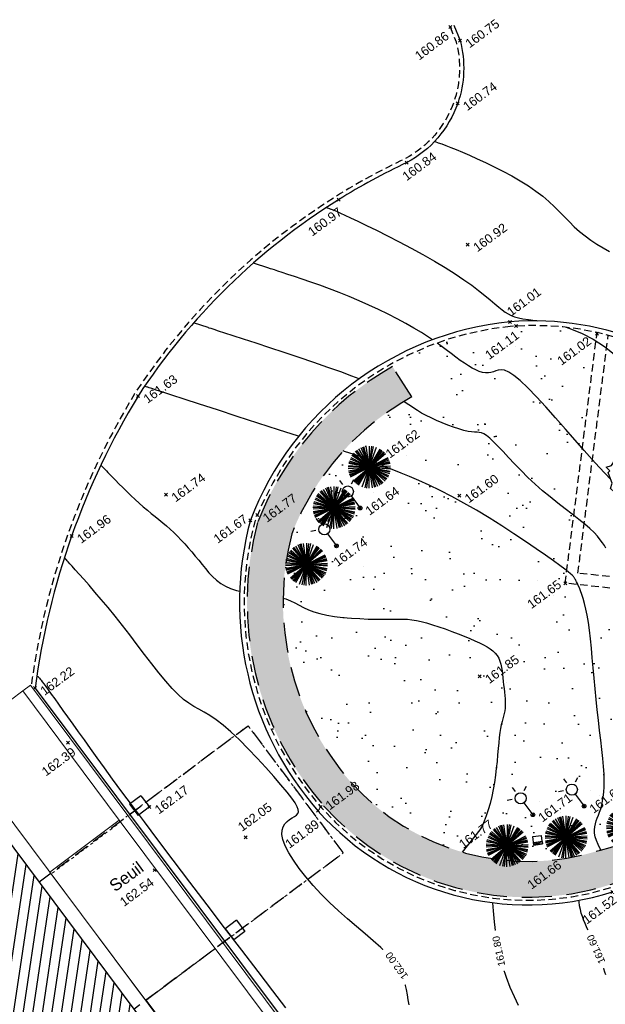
# Model space of a CAD drawing. Header units: metres. Extents: x 1575818 to 1575995, y 2263001 to 2263183.
# Tile 34 of 67: x 1575841 to 1575860, y 2263071 to 2263104. Entities that reach past the tile are written whole.
import ezdxf
from ezdxf.enums import TextEntityAlignment as Align

# ---------------------------------------------------------------- set-up
doc = ezdxf.new("R2010")
doc.units = ezdxf.units.M
doc.set_wipeout_variables(frame=1)
doc.header["$PDMODE"] = 3
doc.header["$PDSIZE"] = 0.05
for name, pattern in [('CACHE_100', [1.5, 1, -0.5]), ('CACHE_25', [0.375, 0.25, -0.125]), ('CACHE_50', [0.75, 0.5, -0.25]), ('Caché', [0.003, 0.002, -0.001])]:
    doc.linetypes.add(name, pattern=pattern)
doc.layers.get('0').update_dxf_attribs({"linetype": 'CONTINUOUS'})
doc.layers.add('_REVIT', color=7, linetype='CONTINUOUS', true_color=0x0064c8)
doc.layers.add('CC43_A-DETL-HDLN', color=90, linetype='Caché', lineweight=9)
doc.layers.add('CC43_A-FLOR', color=192, linetype='CONTINUOUS', lineweight=13)
for name, color, linetype in [('D_ARMOIRE', 11, 'CONTINUOUS'), ('D_BATI', 1, 'CONTINUOUS'), ('D_BORD_TOIT', 22, 'CACHE_50'), ('D_CN_MAITRESSE', 34, 'CONTINUOUS'), ('D_CN_ORDINAIRE', 43, 'CONTINUOUS'), ('D_ECLAIRAGE', 220, 'CONTINUOUS'), ('D_PEINTURE', 252, 'CACHE_25'), ('D_PLAQUE', 151, 'CONTINUOUS'), ('D_SOCLE', 13, 'CONTINUOUS'), ('D_TROTTOIR', 7, 'CONTINUOUS'), ('H_BATI', 30, 'CONTINUOUS'), ('T_COTATION_CN', 7, 'CONTINUOUS'), ('T_COTATION_CN Cache des textes', 7, 'CONTINUOUS'), ('T_DESIGNATION', 7, 'CONTINUOUS'), ('TOPO_ALT', 142, 'CONTINUOUS'), ('TOPO_JIS', 7, 'CONTINUOUS'), ('V_ARBRE', 82, 'CONTINUOUS'), ('V_HAIE', 82, 'CACHE_100'), ('V_VEGETATION', 80, 'CONTINUOUS')]:
    doc.layers.add(name, color=color, linetype=linetype)
doc.styles.get("Standard").update_dxf_attribs({"font": 'arial.ttf'})
pattern_1 = [(312, (0.25, 0), (2.9344428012, 0.6237350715), [0, -1.875]), (67, (-0.125, 0.2165), (-2.9776384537, -0.3656080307), [0, -3.125]), (153, (-0.125, 0.2165), (0.1570078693, -2.995888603), [0, -2.5]), (180, (-0.125, -0.2165), (1.5, -2.59807621), [0, -2.5]), (74, (-1, 0), (-2.9108871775, -0.7257656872), [0, -2.5]), (286, (-1, 0), (2.9108871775, -0.7257656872), [0, -2.5]), (52, (0.5, -0.866), (-2.9708042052, 0.417519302), [0, -3.125]), (300, (0.5, 0.866), (2.9999999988, -7e-10), [0, -2.5]), (175, (0.5, 0.866), (1.2678547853, -2.7189233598), [0, -2.5]), (114, (0.125, 0.6495), (-2.9835656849, 0.3135853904), [0, -1.25]), (248, (0.125, -0.6495), (1.8469844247, -2.3640322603), [0, -1.55])]

# ---------------------------------------------------------------- blocks, each defined once
blk = doc.blocks.new('REVIT')
at = {"layer": 'CC43_A-DETL-HDLN', "color": 253}
for p, q in [((1575848.451, 2263080.363), (1575844.047, 2263077.072)), ((1575851.628, 2263076.11), (1575848.451, 2263080.363)), ((1575844.066, 2263077.055), (1575841.864, 2263075.41)), ((1575845.026, 2263071.178), (1575851.628, 2263076.11))]:
    blk.add_line(p, q, dxfattribs=at)
at = {"layer": 'CC43_A-FLOR', "color": 253}
for p, q in [((1575838.362, 2263079.617), (1575840.923, 2263081.529)), ((1575841.179, 2263081.721), (1575840.923, 2263081.529)), ((1575840.923, 2263081.529), (1575844.147, 2263077.213)), ((1575850.874, 2263068.744), (1575841.179, 2263081.721)), ((1575848.291, 2263066.814), (1575838.596, 2263079.791)), ((1575844.147, 2263077.213), (1575841.821, 2263075.475)), ((1575844.147, 2263077.213), (1575844.147, 2263077.213)), ((1575844.147, 2263077.213), (1575850.618, 2263068.552)), ((1575841.821, 2263075.475), (1575845.028, 2263071.183)), ((1575845.028, 2263071.183), (1575847.354, 2263072.921)), ((1575845.043, 2263071.197), (1575847.353, 2263072.923)), ((1575848.158, 2263067.027), (1575845.044, 2263071.195))]:
    blk.add_line(p, q, dxfattribs=at)
blk = doc.blocks.new('TCPOINT')
at = {"color": 0, "lineweight": 9}
blk.add_point((0, 0), dxfattribs=at)
at = {"layer": 'TOPO_ALT', "lineweight": 9}
blk.add_attdef('ALT', text='', height=0.3, dxfattribs=at).set_placement((0.1, -0.1), align=Align.TOP_LEFT)
blk = doc.blocks.new('112')
for p, q in [((0, -1), (0, 0)), ((0, 0), (1, 0)), ((1, -1), (1, 0)), ((0, -1), (1, -1))]:
    blk.add_line(p, q)
blk = doc.blocks.new('189')
for p, q in [((-0.685, 1.557), (-0.56, 1.806)), ((-0.56, 1.806), (-0.311, 1.681)), ((-0.311, 1.681), (-0.062, 1.93)), ((-0.062, 1.93), (0.311, 1.868)), ((0.311, 1.868), (0.56, 1.557)), ((-1.432, 0.934), (-1.183, 1.121)), ((-1.183, 1.121), (-0.996, 1.121)), ((-0.996, 1.308), (-0.747, 1.37)), ((-0.996, 1.121), (-0.996, 1.308)), ((-0.747, 1.37), (-0.685, 1.557)), ((0.56, 1.557), (0.872, 1.494)), ((0.872, 1.494), (0.872, 1.245)), ((0.872, 1.245), (1.183, 1.121)), ((1.183, 1.121), (1.37, 1.183)), ((1.37, 1.183), (1.681, 1.245)), ((1.681, 1.245), (1.681, 0.934)), ((-1.744, 0.934), (-1.432, 0.934)), ((-1.619, 0.685), (-1.744, 0.934)), ((-1.744, 0.623), (-1.619, 0.685)), ((-1.744, 0.249), (-1.744, 0.623)), ((1.681, 0.934), (1.619, 0.56)), ((1.619, 0.56), (1.619, 0.374)), ((-1.93, -0.249), (-1.744, 0)), ((-1.744, 0), (-1.744, 0.249)), ((1.681, 0.062), (1.432, -0.062)), ((1.619, 0.374), (1.681, 0.062)), ((-1.806, -0.498), (-1.93, -0.249)), ((-1.619, -0.623), (-1.806, -0.498)), ((1.432, -0.062), (1.619, -0.374)), ((1.619, -0.374), (1.681, -0.623)), ((-1.681, -0.934), (-1.619, -0.623)), ((-1.494, -0.934), (-1.681, -0.934)), ((-1.121, -1.059), (-1.494, -0.934)), ((-1.245, -1.432), (-1.121, -1.059)), ((1.494, -1.059), (1.432, -1.37)), ((1.868, -0.747), (1.494, -1.059)), ((1.681, -0.623), (1.868, -0.747)), ((-1.121, -1.744), (-1.245, -1.432)), ((-0.685, -1.494), (-0.934, -1.681)), ((-0.311, -1.494), (-0.685, -1.494)), ((-0.187, -1.806), (-0.311, -1.494)), ((0.311, -1.557), (0.062, -1.806)), ((0.311, -1.806), (0.311, -1.557)), ((0.996, -1.245), (0.81, -1.557)), ((0.81, -1.557), (0.81, -1.806)), ((1.432, -1.37), (0.996, -1.245)), ((-0.934, -1.681), (-1.121, -1.744)), ((0.062, -1.806), (-0.187, -1.806)), ((0.81, -1.806), (0.311, -1.806))]:
    blk.add_line(p, q)
at = {"flags": 128}
for points in [[(-0.1, 0), (0.1, 0)], [(0, 0.1), (0, -0.1)]]:
    blk.add_lwpolyline(points, dxfattribs=at)
blk = doc.blocks.new('426')
at = {"linetype": 'Continuous', "ltscale": 3}
for p, q in [((0, 0.972), (0, 1.138)), ((-0.25, 0.824), (-0.401, 0.893)), ((0.25, 0.824), (0.401, 0.893))]:
    blk.add_line(p, q, dxfattribs=at)
at = {"ltscale": 3}
blk.add_line((0, 0.5), (0, 0), dxfattribs=at)
at = {"linetype": 'Continuous', "ltscale": 3}
for centre, radius in [((0, 0.686), 0.186), ((0, 0), 0.0621)]:
    blk.add_circle(centre, radius, dxfattribs=at)
blk = doc.blocks.new('186')
for p, q in [((0.305, -0.826), (-0.305, 0.826)), ((-0.273, -0.837), (0.273, 0.837)), ((0.247, -0.845), (-0.247, 0.845)), ((-0.199, -0.857), (0.199, 0.857)), ((0.181, -0.861), (-0.181, 0.861)), ((-0.093, -0.875), (0.093, 0.875)), ((0.064, -0.878), (-0.064, 0.878)), ((0, -0.88), (0, 0.88)), ((-0.737, 0.482), (0.737, -0.482)), ((-0.731, -0.49), (0.731, 0.49)), ((-0.695, 0.54), (0.695, -0.54)), ((-0.665, 0.577), (0.665, -0.577)), ((-0.654, -0.588), (0.654, 0.588)), ((-0.601, -0.643), (0.601, 0.643)), ((-0.594, 0.649), (0.594, -0.649)), ((-0.569, 0.671), (0.569, -0.671)), ((-0.531, -0.702), (0.531, 0.702)), ((-0.523, 0.708), (0.523, -0.708)), ((-0.44, 0.762), (0.44, -0.762)), ((-0.411, -0.778), (0.411, 0.778)), ((-0.384, 0.792), (0.384, -0.792)), ((-0.324, -0.818), (0.324, 0.818)), ((-0.878, -0.063), (0.878, 0.063)), ((-0.873, -0.115), (0.872, 0.115)), ((-0.869, 0.142), (0.868, -0.142)), ((-0.867, -0.151), (0.867, 0.151)), ((-0.859, 0.192), (0.859, -0.192)), ((-0.851, -0.226), (0.851, 0.226)), ((-0.848, 0.237), (0.847, -0.237)), ((-0.833, -0.283), (0.833, 0.283)), ((-0.823, 0.311), (0.823, -0.311)), ((-0.812, -0.34), (0.812, 0.34)), ((-0.811, 0.343), (0.811, -0.343)), ((-0.792, 0.385), (0.792, -0.385)), ((0, 0), (0.569, -0.671))]:
    blk.add_line(p, q)
blk = doc.blocks.new('115')
for p, q in [((0, -0.2), (0, 0)), ((0, 0), (1, 0)), ((1, -0.2), (1, 0)), ((0, -0.2), (1, -0.2))]:
    blk.add_line(p, q)
at = {"flags": 128}
for points in [[(0, -0.2), (1, 0)], [(1, -0.2), (0, 0)]]:
    blk.add_lwpolyline(points, dxfattribs=at)
blk = doc.blocks.new('zt_cache')
at = {"color": 7, "true_color": 0xffffff}
blk.add_wipeout([(0, 0), (1, 0), (1, 1), (0, 1)], dxfattribs=at)

msp = doc.modelspace()

# ---------------------------------------------------------------- hatches: boundary and pattern name
at = {"layer": 'H_BATI'}
h = msp.add_hatch(dxfattribs=at)
h.set_pattern_fill('ANSI31', color=256, scale=0.1)
h.set_pattern_definition([(81.43235, (1575893.79363, 2263027.35096), (-0.3139569, 0.0473002), [])])
h.paths.add_polyline_path([(1575875.167, 2263013.585), (1575883.095, 2263019.443), (1575887.134, 2263022.407), (1575886.727, 2263022.96), (1575888.794, 2263024.483), (1575889.209, 2263023.922), (1575896.044, 2263028.979), (1575901.23, 2263032.803), (1575897.619, 2263037.672), (1575893.506, 2263043.239), (1575885.95, 2263037.588), (1575877.065, 2263031.011), (1575877.19, 2263030.842), (1575875.661, 2263029.717), (1575875.46, 2263029.567), (1575866.305, 2263041.843), (1575844.677, 2263070.845), (1575826.207, 2263095.608), (1575818.709, 2263090.073), (1575849.781, 2263053.497)])
at = {"layer": 'V_HAIE'}
h = msp.add_hatch(dxfattribs=at)
h.set_pattern_fill('HAIE', color=256)
h.set_pattern_definition([(109.29004622, (0.70106, 0.003716), (-6.00000000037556, 17.00000000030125), [0.060339, -21.1292811]), (161.565051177, (0.4332, 0.9125), (-1, 1e-12), [0.06313, -3.09914766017]), (106.927513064, (0.3733, 0.9325), (-3.9999999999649, 13.0000000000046), [0.06846, -23.9731705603]), (111.250505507, (0.43602, 0), (-1.9999999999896, 5.000000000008), [0.086495, -19.2267129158]), (28.4429286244, (0.3021, 0.5821), (10.99999999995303, 5.9999999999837), [0.07776, -27.2169281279]), (83.659808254, (0.2935, 0.5052), (-3e-13, 1.0000000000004), [0.07738, -8.97800513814]), (28.072486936, (0.83505, 0.95525), (13.0000000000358, 7.0000000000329), [0.048417, -16.951583]), (69.4439547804, (0.8778, 0.04644), (1.0000000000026, 3.000000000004), [0.0487, -8.49530374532]), (122.905242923, (0.892, 0.09204), (-2.0000000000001, 2.9999999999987), [0.05765, -20.1908067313]), (135, (0.94045, 0.18035), (-1, 1e-16), [0.036277, -1.37793656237]), (156.250505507, (0.9946, 0.7986), (-15.9999999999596, 7.0000000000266), [0.07787, -27.2351305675]), (45, (0.8835, 0.79), (0, 1), [0.056422, -1.35779156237]), (48.3664606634, (0.892, 0.6476), (7.0000000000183, 8.0000000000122), [0.03428, -12.0073145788]), (34.6951535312, (0.8977, 0.471), (9.999999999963, 6.9999999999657), [0.04505, -15.7663383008]), (128.290163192, (0.55, 0.9638), (-3.9999999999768, 5.00000000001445), [0.04612, -24.1613168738]), (72.2553283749, (0.6526, 0.4111), (7.00000000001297, 21.9999999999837), [0.07478, -26.1740294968]), (115.346175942, (0.6754, 0.4823), (-1.0000000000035, 2.0000000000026), [0.05992, -20.9638760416]), (115.016893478, (0.8038, 0.2659), (-0.9999999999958, 2.0000000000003), [0.08796, -16.4649853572]), (41.1859251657, (0.7809, 0.2459), (1.0000000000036, 1.000000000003), [0.03027, -10.5998758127]), (63.434948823, (0.74384, 0.14044), (4e-13, 1), [0.019113, -2.2169549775]), (131.185925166, (0.4873, 0.1775), (-1.000000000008, 0.9999999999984), [0.06057, -10.5695758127]), (159.44395478, (0.54431, 0.28003), (-2.999999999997, 1.0000000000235), [0.048702, -8.49530174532]), (19.7988763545, (0.3733, 0.3826), (10.99999999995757, 3.99999999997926), [0.03339, -26.5372705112]), (116.565051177, (0.50443, 0.5735), (-1, 1), [0.019113, -2.2169549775]), (45, (0.6212, 0.659), (0, 1), [0.024185, -1.39002856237]), (56.309932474, (0.74094, 0.5792), (1, 2), [0.020579, -3.58497227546]), (131.185925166, (0.6441, 0.8328), (-1.000000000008, 0.9999999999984), [0.03031, -10.5998358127]), (0, (0.35, 0.75), (0, 1), [0.05, -0.95]), (146.309932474, (0.05123, 0.1063), (-2, 1), [0.06157, -3.54398127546]), (143.130102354, (0.1111, 0.45668), (-2.999999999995, 2.000000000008), [0.071224, -4.928776]), (36.3843518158, (0, 0.45956), (3.99999999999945, 2.9999999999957), [0.067217, -23.5336304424]), (136.73570459, (0.054093, 0.66748), (-16.0000000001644, 14.99999999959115), [0.066576, -23.27865906]), (25.7099537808, (0.094, 0.8983), (1.9999999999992, 0.99999999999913), [0.09176, -29.8748881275]), (127.405356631, (0.1709, 0.1575), (-9.9999999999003, 13.00000000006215), [0.061, -21.339934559]), (45, (0.1795, 0.0094), (0, 1), [0.028211, -1.38600256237]), (153.434948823, (0.2137, 0.39117), (-1, -1e-12), [0.025435, -2.2106329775]), (167.471192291, (0.2479, 0.1404), (-5.000000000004, 0.9999999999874), [0.07888, -9.1406644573]), (45, (0.2, 0.65), (0, 1), [0.070711, -1.34350256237])])
edge = h.paths.add_edge_path()
edge.add_arc((1575858.226, 2263083.522), 10.128, 119.2522, 159.0152)
edge.add_arc((1575858.701, 2263084.48), 10.284, 164.9565, 221.3079)
edge.add_arc((1575857.805, 2263083.781), 9.149, 221.723, 287.5018)
edge.add_arc((1575858.341, 2263083.926), 9.143, 284.0185, 321.8966)
edge.add_line((1575865.536, 2263078.284), (1575864.593, 2263079.026))
edge.add_arc((1575858.341, 2263083.926), 7.943, 283.7552, 321.9121, ccw=False)
edge.add_arc((1575857.805, 2263083.781), 7.949, 221.7542, 287.7648, ccw=False)
edge.add_arc((1575858.701, 2263084.48), 9.084, 165.3495, 221.2804, ccw=False)
edge.add_arc((1575858.226, 2263083.522), 8.928, 118.7814, 158.6157, ccw=False)
edge.add_line((1575853.927, 2263091.348), (1575853.277, 2263092.359))
at = {"layer": 'V_VEGETATION', "ltscale": 0.5}
h = msp.add_hatch(dxfattribs=at)
h.set_pattern_fill('ALEA', color=256, scale=0.25)
h.set_pattern_definition(pattern_1)
h.paths.add_polyline_path([(1575859.048, 2263085.125), (1575860.114, 2263093.498, 0.076036), (1575857.212, 2263093.7, 0.28369), (1575848.674, 2263087.18, 0.2511), (1575850.901, 2263077.625, 0.295085), (1575860.583, 2263074.959, 0.269103), (1575867.239, 2263081.422, 0.072741), (1575867.623, 2263084.18)])
h.paths.add_polyline_path([(1575864.593, 2263079.026), (1575865.536, 2263078.284, -0.166796), (1575860.556, 2263075.055, -0.295164), (1575850.976, 2263077.692, -0.250958), (1575848.77, 2263087.149, -0.175261), (1575853.277, 2263092.359), (1575853.927, 2263091.348, 0.175581), (1575849.912, 2263086.778, 0.249008), (1575851.875, 2263078.487, 0.296264), (1575860.23, 2263076.211, 0.168046)], flags=16)
h = msp.add_hatch(dxfattribs=at)
h.set_pattern_fill('ALEA', color=256, scale=0.25)
h.set_pattern_definition(pattern_1)
h.paths.add_polyline_path([(1575890.704, 2263056.206), (1575886.017, 2263062.456), (1575881.12, 2263069.049), (1575880.228, 2263070.24), (1575876.901, 2263067.709), (1575871.709, 2263063.873), (1575865.999, 2263071.618, -0.022421), (1575863.761, 2263070.405, -0.059908), (1575859.153, 2263068.816), (1575856.671, 2263063.408), (1575857.152, 2263062.769), (1575855.971, 2263061.881), (1575857.271, 2263060.114), (1575858.452, 2263061.04), (1575860.447, 2263058.496), (1575864.916, 2263052.064), (1575870.204, 2263045.027), (1575872.527, 2263041.813), (1575877.09, 2263045.215), (1575883.52, 2263049.968), (1575882.683, 2263052.956), (1575883.346, 2263054.67), (1575885.677, 2263055.34), (1575888.698, 2263055.343), (1575891.013, 2263053.995), (1575892.677, 2263051.707), (1575891.413, 2263049.926), (1575894.101, 2263046.326), (1575894.728, 2263045.465), (1575895.248, 2263044.763), (1575896.631, 2263045.831), (1575896.947, 2263046.083), (1575897.757, 2263046.737), (1575895.036, 2263050.428)])
edge = h.paths.add_edge_path(flags=16)
edge.add_ellipse((1575866.08, 2263059.415), major_axis=(0.11, 0.11), ratio=1, start_angle=0, end_angle=360)
edge.add_ellipse((1575865.879, 2263059.697), major_axis=(-0.132, 0.132), ratio=1, start_angle=0, end_angle=360)
edge = h.paths.add_edge_path(flags=16)
edge.add_ellipse((1575865.974, 2263059.188), major_axis=(-0.054, 0.054), ratio=1, start_angle=0, end_angle=360)
edge = h.paths.add_edge_path(flags=16)
edge.add_ellipse((1575865.717, 2263059.316), major_axis=(-0.132, 0.132), ratio=1, start_angle=0, end_angle=360)
edge.add_ellipse((1575865.58, 2263059.594), major_axis=(0.0798, 0.0798), ratio=1, start_angle=0, end_angle=360)
edge = h.paths.add_edge_path(flags=16)
edge.add_ellipse((1575882.563, 2263062.388), major_axis=(0.0495, 0.0495), ratio=1, start_angle=0, end_angle=360)
edge = h.paths.add_edge_path(flags=16)
edge.add_ellipse((1575882.624, 2263062.531), major_axis=(-0.0495, 0.0495), ratio=1, start_angle=0, end_angle=360)
edge.add_ellipse((1575882.512, 2263062.492), major_axis=(-0.0299, 0.0299), ratio=1, start_angle=0, end_angle=360)
edge = h.paths.add_edge_path(flags=16)
edge.add_ellipse((1575882.7, 2263062.425), major_axis=(-0.0412, 0.0412), ratio=1, start_angle=0, end_angle=360)
edge.add_ellipse((1575882.66, 2263062.34), major_axis=(0.0203, 0.0203), ratio=1, start_angle=0, end_angle=360)
h.paths.add_polyline_path([(1575883.602, 2263063.009), (1575884.321, 2263063.551), (1575885.284, 2263062.273), (1575884.565, 2263061.731)], flags=16)
edge = h.paths.add_edge_path(flags=16)
edge.add_ellipse((1575864.141, 2263059.716), major_axis=(0.11, 0.11), ratio=1, start_angle=0, end_angle=360)
edge.add_ellipse((1575863.939, 2263059.998), major_axis=(-0.132, 0.132), ratio=1, start_angle=0, end_angle=360)
edge = h.paths.add_edge_path(flags=16)
edge.add_ellipse((1575864.035, 2263059.489), major_axis=(-0.054, 0.054), ratio=1, start_angle=0, end_angle=360)
edge = h.paths.add_edge_path(flags=16)
edge.add_ellipse((1575863.778, 2263059.616), major_axis=(-0.132, 0.132), ratio=1, start_angle=0, end_angle=360)
edge.add_ellipse((1575863.641, 2263059.895), major_axis=(0.0798, 0.0798), ratio=1, start_angle=0, end_angle=360)
h.paths.add_polyline_path([(1575893.159, 2263050.165), (1575893.559, 2263050.465), (1575894.316, 2263049.457), (1575893.916, 2263049.157)], flags=16)

# ---------------------------------------------------------------- linework, layer by layer
at = {"layer": 'D_BATI', "flags": 128}
msp.add_lwpolyline([(1575866.305, 2263041.843), (1575844.677, 2263070.845), (1575826.207, 2263095.608)], dxfattribs=at)
at = {"layer": 'D_BORD_TOIT', "flags": 128}
msp.add_lwpolyline([(1575841.469, 2263075.146), (1575848.451, 2263080.363), (1575851.628, 2263076.11), (1575844.639, 2263070.896)], dxfattribs=at)
at = {"layer": 'D_CN_MAITRESSE', "flags": 128}
for points, elevation in [([(1575851.065, 2263097.671), (1575851.172, 2263097.637), (1575851.173, 2263097.636), (1575851.175, 2263097.636), (1575851.179, 2263097.634), (1575851.186, 2263097.632), (1575851.196, 2263097.629), (1575851.211, 2263097.624), (1575851.23, 2263097.618), (1575851.256, 2263097.609), (1575851.294, 2263097.595), (1575851.349, 2263097.573), (1575851.429, 2263097.539), (1575851.539, 2263097.49), (1575851.686, 2263097.423), (1575851.875, 2263097.333), (1575852.114, 2263097.219), (1575852.405, 2263097.077), (1575852.74, 2263096.912), (1575853.108, 2263096.727), (1575853.497, 2263096.527), (1575853.896, 2263096.316), (1575854.293, 2263096.1), (1575854.678, 2263095.883), (1575855.039, 2263095.668), (1575855.366, 2263095.461), (1575855.66, 2263095.263), (1575855.923, 2263095.076), (1575856.155, 2263094.9), (1575856.36, 2263094.738), (1575856.54, 2263094.592), (1575856.695, 2263094.462), (1575856.829, 2263094.35), (1575856.943, 2263094.257), (1575857.046, 2263094.18), (1575857.143, 2263094.118), (1575857.243, 2263094.068), (1575857.353, 2263094.027), (1575857.482, 2263093.992), (1575857.635, 2263093.961), (1575857.822, 2263093.931), (1575858.047, 2263093.9), (1575858.129, 2263093.887)], 161), ([(1575859.079, 2263093.672), (1575859.259, 2263093.615), (1575859.616, 2263093.468), (1575859.985, 2263093.277), (1575860.362, 2263093.034), (1575860.741, 2263092.736)], 161), ([(1575853.839, 2263071.035), (1575853.804, 2263071.202), (1575853.773, 2263071.373), (1575853.74, 2263071.55), (1575853.697, 2263071.731), (1575853.638, 2263071.918), (1575853.557, 2263072.111), (1575853.446, 2263072.311), (1575853.299, 2263072.517), (1575853.111, 2263072.73), (1575852.887, 2263072.951), (1575852.635, 2263073.179), (1575852.36, 2263073.416), (1575852.07, 2263073.661), (1575851.771, 2263073.916), (1575851.471, 2263074.18), (1575851.176, 2263074.454), (1575850.894, 2263074.738), (1575850.627, 2263075.026), (1575850.382, 2263075.314), (1575850.161, 2263075.596), (1575849.97, 2263075.867), (1575849.812, 2263076.121), (1575849.692, 2263076.353), (1575849.614, 2263076.557), (1575849.58, 2263076.729), (1575849.585, 2263076.873), (1575849.621, 2263076.99), (1575849.68, 2263077.086), (1575849.756, 2263077.164), (1575849.839, 2263077.229), (1575849.924, 2263077.283), (1575850.001, 2263077.331), (1575850.065, 2263077.377), (1575850.11, 2263077.426), (1575850.133, 2263077.486), (1575850.128, 2263077.561), (1575850.091, 2263077.659), (1575850.019, 2263077.785), (1575849.907, 2263077.945), (1575849.751, 2263078.146), (1575849.548, 2263078.391), (1575849.307, 2263078.671), (1575849.038, 2263078.972), (1575848.75, 2263079.283), (1575848.453, 2263079.592), (1575848.158, 2263079.887), (1575847.874, 2263080.154), (1575847.612, 2263080.381), (1575847.378, 2263080.561), (1575847.17, 2263080.702), (1575846.982, 2263080.815), (1575846.806, 2263080.914), (1575846.637, 2263081.01), (1575846.47, 2263081.116), (1575846.297, 2263081.243), (1575846.113, 2263081.405), (1575845.913, 2263081.61), (1575845.698, 2263081.855), (1575845.471, 2263082.13), (1575845.235, 2263082.429), (1575844.992, 2263082.745), (1575844.745, 2263083.069), (1575844.497, 2263083.395), (1575844.25, 2263083.713), (1575844.006, 2263084.019), (1575843.77, 2263084.308), (1575843.544, 2263084.579), (1575843.331, 2263084.829), (1575843.134, 2263085.056), (1575842.957, 2263085.257), (1575842.802, 2263085.431), (1575842.673, 2263085.575), (1575842.572, 2263085.688), (1575842.495, 2263085.773), (1575842.441, 2263085.834), (1575842.404, 2263085.875), (1575842.382, 2263085.9), (1575842.371, 2263085.913), (1575842.367, 2263085.917), (1575842.311, 2263085.979)], 162)]:
    msp.add_lwpolyline(points, dxfattribs=dict(at, elevation=elevation))
at = {"layer": 'D_CN_ORDINAIRE', "flags": 128}
for points, elevation in [([(1575854.683, 2263099.882), (1575854.703, 2263099.874), (1575854.802, 2263099.84), (1575854.92, 2263099.797), (1575855.06, 2263099.745), (1575855.221, 2263099.682), (1575855.405, 2263099.608), (1575855.613, 2263099.521), (1575855.846, 2263099.42), (1575856.104, 2263099.305), (1575856.381, 2263099.176), (1575856.67, 2263099.036), (1575856.966, 2263098.886), (1575857.261, 2263098.728), (1575857.548, 2263098.563), (1575857.82, 2263098.394), (1575858.072, 2263098.222), (1575858.298, 2263098.048), (1575858.501, 2263097.875), (1575858.686, 2263097.702), (1575858.859, 2263097.53), (1575859.024, 2263097.361), (1575859.187, 2263097.195), (1575859.353, 2263097.034), (1575859.526, 2263096.878), (1575859.71, 2263096.728), (1575859.905, 2263096.585), (1575860.107, 2263096.45), (1575860.314, 2263096.325), (1575860.524, 2263096.209)], 160.8), ([(1575854.61, 2263093.255), (1575854.48, 2263093.344), (1575854.247, 2263093.494), (1575853.993, 2263093.647), (1575853.72, 2263093.802), (1575853.431, 2263093.958), (1575853.128, 2263094.113), (1575852.814, 2263094.266), (1575852.491, 2263094.416), (1575852.162, 2263094.561), (1575851.829, 2263094.701), (1575851.496, 2263094.834), (1575851.168, 2263094.959), (1575850.849, 2263095.076), (1575850.545, 2263095.184), (1575850.262, 2263095.281), (1575850.005, 2263095.367), (1575849.779, 2263095.442), (1575849.59, 2263095.503), (1575849.442, 2263095.551), (1575849.33, 2263095.587), (1575849.25, 2263095.613), (1575849.197, 2263095.631), (1575849.164, 2263095.641), (1575849.147, 2263095.647), (1575849.141, 2263095.649), (1575848.628, 2263095.815)], 161.2), ([(1575852.162, 2263091.951), (1575851.919, 2263092.045), (1575851.545, 2263092.183), (1575851.117, 2263092.335), (1575850.649, 2263092.496), (1575850.158, 2263092.663), (1575849.661, 2263092.829), (1575849.175, 2263092.989), (1575848.716, 2263093.14), (1575848.302, 2263093.274), (1575847.95, 2263093.389), (1575847.672, 2263093.479), (1575847.464, 2263093.546), (1575847.314, 2263093.595), (1575847.214, 2263093.627), (1575847.153, 2263093.647), (1575847.122, 2263093.657), (1575847.111, 2263093.661), (1575846.63, 2263093.817)], 161.4), ([(1575860.555, 2263088.611), (1575860.386, 2263088.784), (1575860.187, 2263088.995), (1575859.951, 2263089.252), (1575859.678, 2263089.559), (1575859.376, 2263089.905), (1575859.055, 2263090.273), (1575858.726, 2263090.648), (1575858.399, 2263091.014), (1575858.086, 2263091.354), (1575857.797, 2263091.653), (1575857.544, 2263091.894), (1575857.332, 2263092.066), (1575857.16, 2263092.176), (1575857.02, 2263092.236), (1575856.906, 2263092.255), (1575856.81, 2263092.246), (1575856.726, 2263092.219), (1575856.648, 2263092.187), (1575856.568, 2263092.16), (1575856.481, 2263092.147), (1575856.387, 2263092.15), (1575856.285, 2263092.168), (1575856.177, 2263092.201), (1575856.061, 2263092.249), (1575855.94, 2263092.309), (1575855.812, 2263092.383), (1575855.679, 2263092.47), (1575855.54, 2263092.568), (1575855.393, 2263092.677), (1575855.237, 2263092.795), (1575855.07, 2263092.922), (1575854.89, 2263093.057), (1575854.764, 2263093.147)], 161.2), ([(1575850.137, 2263090.032), (1575850.131, 2263090.033), (1575849.468, 2263090.249), (1575848.777, 2263090.474), (1575848.087, 2263090.698), (1575847.427, 2263090.912), (1575846.825, 2263091.107), (1575846.31, 2263091.274), (1575845.903, 2263091.406), (1575845.597, 2263091.505), (1575845.378, 2263091.576), (1575845.232, 2263091.624), (1575845.143, 2263091.653), (1575845.097, 2263091.668), (1575845.08, 2263091.673), (1575844.991, 2263091.702)], 161.6), ([(1575860.407, 2263086.292), (1575860.356, 2263086.38), (1575860.295, 2263086.475), (1575860.221, 2263086.578), (1575860.128, 2263086.69), (1575860.013, 2263086.813), (1575859.871, 2263086.948), (1575859.699, 2263087.095), (1575859.501, 2263087.255), (1575859.282, 2263087.427), (1575859.046, 2263087.61), (1575858.799, 2263087.802), (1575858.547, 2263088.005), (1575858.293, 2263088.215), (1575858.044, 2263088.434), (1575857.804, 2263088.659), (1575857.575, 2263088.885), (1575857.359, 2263089.108), (1575857.157, 2263089.321), (1575856.971, 2263089.519), (1575856.802, 2263089.697), (1575856.654, 2263089.85), (1575856.526, 2263089.971), (1575856.42, 2263090.057), (1575856.331, 2263090.113), (1575856.252, 2263090.146), (1575856.177, 2263090.163), (1575856.101, 2263090.169), (1575856.017, 2263090.173), (1575855.919, 2263090.179), (1575855.801, 2263090.196), (1575855.658, 2263090.229), (1575855.495, 2263090.276), (1575855.317, 2263090.335), (1575855.129, 2263090.403), (1575854.938, 2263090.479), (1575854.749, 2263090.56), (1575854.568, 2263090.643), (1575854.4, 2263090.727), (1575854.25, 2263090.808), (1575854.116, 2263090.888), (1575853.992, 2263090.966), (1575853.877, 2263091.044), (1575853.766, 2263091.121), (1575853.659, 2263091.194)], 161.4), ([(1575860.234, 2263076.212), (1575860.215, 2263076.249), (1575860.149, 2263076.39), (1575860.094, 2263076.526), (1575860.054, 2263076.654), (1575860.032, 2263076.772), (1575860.028, 2263076.882), (1575860.037, 2263076.985), (1575860.057, 2263077.085), (1575860.086, 2263077.182), (1575860.121, 2263077.278), (1575860.159, 2263077.377), (1575860.198, 2263077.481), (1575860.235, 2263077.59), (1575860.268, 2263077.708), (1575860.298, 2263077.838), (1575860.322, 2263077.982), (1575860.34, 2263078.142), (1575860.35, 2263078.321), (1575860.353, 2263078.522), (1575860.347, 2263078.747), (1575860.33, 2263078.998), (1575860.306, 2263079.272), (1575860.275, 2263079.567), (1575860.239, 2263079.88), (1575860.199, 2263080.207), (1575860.159, 2263080.545), (1575860.118, 2263080.892), (1575860.08, 2263081.243), (1575860.045, 2263081.597), (1575860.013, 2263081.949), (1575859.983, 2263082.296), (1575859.953, 2263082.634), (1575859.923, 2263082.958), (1575859.892, 2263083.266), (1575859.859, 2263083.553), (1575859.823, 2263083.817), (1575859.783, 2263084.053), (1575859.74, 2263084.262), (1575859.695, 2263084.447), (1575859.65, 2263084.608), (1575859.605, 2263084.748), (1575859.562, 2263084.867), (1575859.522, 2263084.968), (1575859.486, 2263085.051), (1575859.455, 2263085.119), (1575859.428, 2263085.173), (1575859.406, 2263085.216), (1575859.388, 2263085.249), (1575859.372, 2263085.274), (1575859.359, 2263085.294), (1575859.348, 2263085.311), (1575859.338, 2263085.326), (1575859.328, 2263085.343), (1575859.311, 2263085.364), (1575859.28, 2263085.396), (1575859.228, 2263085.442), (1575859.147, 2263085.508), (1575859.031, 2263085.598), (1575858.87, 2263085.716), (1575858.659, 2263085.868), (1575858.393, 2263086.057), (1575858.077, 2263086.275), (1575857.722, 2263086.517), (1575857.335, 2263086.774), (1575856.927, 2263087.039), (1575856.506, 2263087.303), (1575856.081, 2263087.56), (1575855.662, 2263087.801), (1575855.255, 2263088.021), (1575854.867, 2263088.219), (1575854.501, 2263088.395), (1575854.16, 2263088.551), (1575853.848, 2263088.686), (1575853.568, 2263088.803), (1575853.325, 2263088.902), (1575853.122, 2263088.983), (1575852.961, 2263089.048), (1575852.838, 2263089.099), (1575852.747, 2263089.137), (1575852.684, 2263089.165), (1575852.641, 2263089.185), (1575852.615, 2263089.198), (1575852.598, 2263089.207), (1575852.586, 2263089.215), (1575852.572, 2263089.223), (1575852.542, 2263089.236), (1575852.483, 2263089.258), (1575852.381, 2263089.294), (1575852.222, 2263089.348), (1575851.992, 2263089.425), (1575851.676, 2263089.529), (1575851.633, 2263089.543)], 161.6), ([(1575843.531, 2263089.069), (1575843.63, 2263088.966), (1575843.633, 2263088.963), (1575843.641, 2263088.955), (1575843.655, 2263088.94), (1575843.68, 2263088.915), (1575843.716, 2263088.878), (1575843.766, 2263088.826), (1575843.833, 2263088.756), (1575843.918, 2263088.668), (1575844.02, 2263088.564), (1575844.135, 2263088.447), (1575844.26, 2263088.321), (1575844.394, 2263088.189), (1575844.532, 2263088.056), (1575844.672, 2263087.924), (1575844.812, 2263087.796), (1575844.949, 2263087.677), (1575845.084, 2263087.564), (1575845.215, 2263087.456), (1575845.344, 2263087.352), (1575845.471, 2263087.249), (1575845.597, 2263087.145), (1575845.722, 2263087.039), (1575845.845, 2263086.929), (1575845.969, 2263086.813), (1575846.091, 2263086.693), (1575846.213, 2263086.567), (1575846.334, 2263086.438), (1575846.453, 2263086.305), (1575846.571, 2263086.169), (1575846.686, 2263086.03), (1575846.8, 2263085.89), (1575846.912, 2263085.749), (1575847.024, 2263085.61), (1575847.14, 2263085.474), (1575847.261, 2263085.345), (1575847.392, 2263085.224), (1575847.534, 2263085.115), (1575847.692, 2263085.02), (1575847.866, 2263084.942), (1575848.06, 2263084.881), (1575848.169, 2263084.857)], 161.8), ([(1575849.618, 2263084.626), (1575849.712, 2263084.597), (1575849.866, 2263084.534), (1575850.011, 2263084.464), (1575850.154, 2263084.389), (1575850.303, 2263084.313), (1575850.464, 2263084.239), (1575850.643, 2263084.17), (1575850.848, 2263084.108), (1575851.083, 2263084.057), (1575851.342, 2263084.015), (1575851.617, 2263083.982), (1575851.901, 2263083.957), (1575852.184, 2263083.94), (1575852.459, 2263083.928), (1575852.717, 2263083.922), (1575852.952, 2263083.92), (1575853.156, 2263083.921), (1575853.335, 2263083.924), (1575853.494, 2263083.926), (1575853.641, 2263083.924), (1575853.782, 2263083.918), (1575853.924, 2263083.904), (1575854.073, 2263083.881), (1575854.236, 2263083.846), (1575854.418, 2263083.797), (1575854.616, 2263083.738), (1575854.824, 2263083.67), (1575855.039, 2263083.595), (1575855.254, 2263083.515), (1575855.466, 2263083.434), (1575855.668, 2263083.354), (1575855.858, 2263083.276), (1575856.029, 2263083.204), (1575856.183, 2263083.135), (1575856.319, 2263083.068), (1575856.44, 2263083.001), (1575856.545, 2263082.933), (1575856.635, 2263082.862), (1575856.711, 2263082.787), (1575856.774, 2263082.705), (1575856.825, 2263082.616), (1575856.865, 2263082.52), (1575856.896, 2263082.418), (1575856.92, 2263082.31), (1575856.938, 2263082.198), (1575856.953, 2263082.083), (1575856.965, 2263081.965), (1575856.977, 2263081.846), (1575856.991, 2263081.726), (1575857.004, 2263081.606), (1575857.017, 2263081.487), (1575857.029, 2263081.371), (1575857.038, 2263081.258), (1575857.043, 2263081.15), (1575857.043, 2263081.046), (1575857.038, 2263080.95), (1575857.026, 2263080.859), (1575857.009, 2263080.773), (1575856.988, 2263080.687), (1575856.964, 2263080.597), (1575856.938, 2263080.5), (1575856.912, 2263080.393), (1575856.886, 2263080.271), (1575856.863, 2263080.132), (1575856.843, 2263079.972), (1575856.825, 2263079.793), (1575856.808, 2263079.598), (1575856.789, 2263079.39), (1575856.769, 2263079.17), (1575856.746, 2263078.942), (1575856.717, 2263078.707), (1575856.683, 2263078.469), (1575856.641, 2263078.231), (1575856.592, 2263077.996), (1575856.537, 2263077.768), (1575856.476, 2263077.552), (1575856.411, 2263077.351), (1575856.341, 2263077.17), (1575856.268, 2263077.013), (1575856.192, 2263076.883), (1575855.61, 2263076.141)], 161.8), ([(1575841.424, 2263082.011), (1575841.424, 2263082.011), (1575841.424, 2263082.01), (1575841.425, 2263082.009), (1575841.427, 2263082.007), (1575841.43, 2263082.003), (1575841.435, 2263081.998), (1575841.442, 2263081.99), (1575841.451, 2263081.98), (1575841.464, 2263081.966), (1575841.48, 2263081.947), (1575841.503, 2263081.919), (1575841.534, 2263081.88), (1575841.574, 2263081.827), (1575841.627, 2263081.758), (1575841.693, 2263081.668), (1575841.774, 2263081.557), (1575841.872, 2263081.421), (1575841.987, 2263081.261), (1575842.116, 2263081.08), (1575842.261, 2263080.877), (1575842.419, 2263080.655), (1575842.59, 2263080.415), (1575842.773, 2263080.159), (1575842.967, 2263079.888), (1575843.172, 2263079.601), (1575843.394, 2263079.293), (1575843.639, 2263078.955), (1575843.913, 2263078.58), (1575844.222, 2263078.159), (1575844.573, 2263077.686), (1575844.973, 2263077.151), (1575845.427, 2263076.547), (1575845.937, 2263075.871), (1575846.491, 2263075.142), (1575847.069, 2263074.382), (1575847.654, 2263073.615), (1575848.227, 2263072.864), (1575848.772, 2263072.151), (1575849.268, 2263071.502), (1575849.7, 2263070.937)], 162.2), ([(1575856.615, 2263074.452), (1575856.641, 2263074.176), (1575856.678, 2263073.809), (1575856.722, 2263073.434), (1575856.78, 2263073.056), (1575856.857, 2263072.682), (1575856.955, 2263072.317), (1575857.072, 2263071.965), (1575857.201, 2263071.63), (1575857.337, 2263071.317), (1575857.474, 2263071.03)], 161.8), ([(1575860.406, 2263072.044), (1575860.376, 2263072.136), (1575860.338, 2263072.247), (1575860.293, 2263072.373), (1575860.241, 2263072.511), (1575860.185, 2263072.658), (1575860.126, 2263072.81), (1575860.064, 2263072.963), (1575860.001, 2263073.113), (1575859.939, 2263073.258), (1575859.878, 2263073.394), (1575859.819, 2263073.521), (1575859.763, 2263073.643), (1575859.711, 2263073.761), (1575859.663, 2263073.876), (1575859.621, 2263073.991), (1575859.584, 2263074.107), (1575859.554, 2263074.226), (1575859.531, 2263074.35), (1575859.514, 2263074.477), (1575859.508, 2263074.532)], 161.6)]:
    msp.add_lwpolyline(points, dxfattribs=dict(at, elevation=elevation))
at = {"layer": 'D_PEINTURE'}
for points in [[(1575867.623, 2263084.18), (1575859.048, 2263085.125), (1575860.114, 2263093.498)], [(1575867.612, 2263084.563), (1575859.474, 2263085.46), (1575860.485, 2263093.407)]]:
    msp.add_lwpolyline(points, dxfattribs=at)
msp.add_lwpolyline([(1575851.424, 2263069.717), (1575853.019, 2263069.547, 0.074696), (1575858.851, 2263069.893, 0.060055), (1575863.306, 2263071.411, 0.056539), (1575868.559, 2263074.715, 0.091476), (1575873.21, 2263081.494), (1575877.312, 2263076.039), (1575882.049, 2263069.68), (1575886.893, 2263063.216), (1575891.64, 2263056.799), (1575896.373, 2263050.461), (1575900.002, 2263045.57), (1575903.487, 2263040.945, -0.048913), (1575904.339, 2263036.389, -0.002207), (1575904.345, 2263036.315, -0.002207)], format="xyb", dxfattribs=at)
at = {"layer": 'D_SOCLE', "flags": 128}
msp.add_lwpolyline([(1575841.329, 2263081.62), (1575850.886, 2263068.863)], dxfattribs=at)
at = {"layer": 'D_TROTTOIR', "linetype": 'CACHE_25', "flags": 128}
msp.add_lwpolyline([(1575855.199, 2263103.713), (1575855.402, 2263103.205, -0.150014), (1575855.324, 2263101.197, -0.18924), (1575853.692, 2263099.3, 0.029651), (1575851.403, 2263098.052, 0.108527), (1575844.656, 2263091.45, 0.051396), (1575842.424, 2263086.746, 0.051859), (1575841.192, 2263081.639, 0.051859)], format="xyb", dxfattribs=at)
at = {"layer": 'D_TROTTOIR', "flags": 128}
msp.add_lwpolyline([(1575855.328, 2263103.764), (1575855.534, 2263103.249, -0.15062), (1575855.455, 2263101.151, -0.189477), (1575853.754, 2263099.176, 0.029688), (1575851.476, 2263097.935, 0.1085), (1575844.773, 2263091.376, 0.051373), (1575842.554, 2263086.699, 0.051859), (1575841.329, 2263081.62)], format="xyb", dxfattribs=at)
msp.add_lwpolyline([(1575857.198, 2263093.854, 0.283931), (1575848.527, 2263087.228, 0.251315), (1575850.785, 2263077.523, 0.294966), (1575860.625, 2263074.81, 0.268949), (1575867.388, 2263081.379, 0.525959)], format="xyb", close=True, dxfattribs=at)
at = {"layer": 'D_TROTTOIR', "linetype": 'CACHE_25', "flags": 128}
msp.add_lwpolyline([(1575857.212, 2263093.7, 0.28369), (1575848.674, 2263087.18, 0.2511), (1575850.901, 2263077.625, 0.295085), (1575860.583, 2263074.959, 0.269103), (1575867.239, 2263081.422, 0.52594)], format="xyb", close=True, dxfattribs=at)
at = {"layer": 'V_HAIE'}
msp.add_lwpolyline([(1575853.277, 2263092.359, 0.175261), (1575848.77, 2263087.149, 0.250958), (1575850.976, 2263077.692, 0.295164), (1575860.556, 2263075.055, 0.166796), (1575865.536, 2263078.284), (1575864.593, 2263079.026, -0.168046), (1575860.23, 2263076.211, -0.296264), (1575851.875, 2263078.487, -0.249008), (1575849.912, 2263086.778, -0.175581), (1575853.927, 2263091.348)], format="xyb", close=True, dxfattribs=at)

# ---------------------------------------------------------------- block references
at = {"layer": '_REVIT'}
msp.add_blockref('REVIT', (0, 0), dxfattribs=at)
at = {"layer": 'D_ARMOIRE', "xscale": 0.2888804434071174, "yscale": 0.391076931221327, "zscale": 0.391076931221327, "rotation": 187.4964599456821}
msp.add_blockref('115', (1575858.291, 2263076.414), dxfattribs=at)
msp.add_blockref('115', (1575858.291, 2263076.414), dxfattribs=at)
at = {"layer": 'D_ECLAIRAGE', "rotation": 36.43234740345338}
for p in [(1575852.191, 2263087.635), (1575851.404, 2263086.37), (1575859.678, 2263077.678), (1575857.967, 2263077.388)]:
    msp.add_blockref('426', p, dxfattribs=at)
at = {"layer": 'D_PLAQUE'}
for p, xscale, yscale, rotation in [((1575845.15, 2263077.653), 0.4690722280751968, 0.4690722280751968, 217.4709964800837), ((1575857.967, 2263076.662), 0.2888804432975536, 0.2888804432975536, 7.496459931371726), ((1575848.344, 2263073.491), 0.4690722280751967, 0.4690722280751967, 217.4709964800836)]:
    msp.add_blockref('112', p, dxfattribs=dict(at, xscale=xscale, yscale=yscale, rotation=rotation))
at = {"layer": 'TOPO_JIS'}
ref = msp.add_blockref('TCPOINT', (1575855.534, 2263103.249), dxfattribs=dict(at, rotation=36.43234740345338))
ref.add_attrib('ALT', '160.75', dxfattribs={"layer": 'TOPO_ALT', "height": 0.3, "rotation": 36.4323}).set_placement((1575855.674, 2263103.228), align=Align.TOP_LEFT)
ref = msp.add_blockref('TCPOINT', (1575855.204, 2263103.701), dxfattribs=dict(at, rotation=36.43234740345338))
ref.add_attrib('ALT', '160.86', dxfattribs={"layer": 'TOPO_ALT', "height": 0.3, "rotation": 36.4323}).set_placement((1575853.987, 2263102.818), align=Align.TOP_LEFT)
ref = msp.add_blockref('TCPOINT', (1575855.455, 2263101.151), dxfattribs=dict(at, rotation=36.43234740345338))
ref.add_attrib('ALT', '160.74', dxfattribs={"layer": 'TOPO_ALT', "height": 0.3, "rotation": 36.4323}).set_placement((1575855.595, 2263101.13), align=Align.TOP_LEFT)
ref = msp.add_blockref('TCPOINT', (1575853.754, 2263099.176), dxfattribs=dict(at, rotation=36.43234740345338))
ref.add_attrib('ALT', '160.84', dxfattribs={"layer": 'TOPO_ALT', "height": 0.3, "rotation": 36.4323}).set_placement((1575853.57, 2263098.789), align=Align.TOP_LEFT)
ref = msp.add_blockref('TCPOINT', (1575851.476, 2263097.935), dxfattribs=dict(at, rotation=36.43234740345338))
ref.add_attrib('ALT', '160.97', dxfattribs={"layer": 'TOPO_ALT', "height": 0.3, "rotation": 36.4323}).set_placement((1575850.414, 2263096.939), align=Align.TOP_LEFT)
ref = msp.add_blockref('TCPOINT', (1575855.793, 2263096.436), dxfattribs=dict(at, rotation=36.43234740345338))
ref.add_attrib('ALT', '160.92', dxfattribs={"layer": 'TOPO_ALT', "height": 0.3, "rotation": 36.4323}).set_placement((1575855.933, 2263096.415), align=Align.TOP_LEFT)
ref = msp.add_blockref('TCPOINT', (1575857.198, 2263093.854), dxfattribs=dict(at, rotation=36.43234740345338))
ref.add_attrib('ALT', '161.01', dxfattribs={"layer": 'TOPO_ALT', "height": 0.3, "rotation": 36.4323}).set_placement((1575857.063, 2263094.268), align=Align.TOP_LEFT)
ref = msp.add_blockref('TCPOINT', (1575857.406, 2263093.719), dxfattribs=dict(at, rotation=36.43234740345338))
ref.add_attrib('ALT', '161.11', dxfattribs={"layer": 'TOPO_ALT', "height": 0.3, "rotation": 36.4323}).set_placement((1575856.331, 2263092.818), align=Align.TOP_LEFT)
ref = msp.add_blockref('TCPOINT', (1575860.109, 2263093.463), dxfattribs=dict(at, rotation=36.43234740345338))
ref.add_attrib('ALT', '161.02', dxfattribs={"layer": 'TOPO_ALT', "height": 0.3, "rotation": 36.4323}).set_placement((1575858.742, 2263092.625), align=Align.TOP_LEFT)
ref = msp.add_blockref('TCPOINT', (1575844.773, 2263091.376), dxfattribs=dict(at, rotation=36.43234740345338))
ref.add_attrib('ALT', '161.63', dxfattribs={"layer": 'TOPO_ALT', "height": 0.3, "rotation": 36.4323}).set_placement((1575844.913, 2263091.355), align=Align.TOP_LEFT)
ref = msp.add_blockref('TCPOINT', (1575852.503, 2263089.001), dxfattribs=dict(at, rotation=36.43234740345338))
ref.add_attrib('ALT', '161.62', dxfattribs={"layer": 'TOPO_ALT', "height": 0.3, "rotation": 36.4323}).set_placement((1575853.008, 2263089.521), align=Align.TOP_LEFT)
ref = msp.add_blockref('TCPOINT', (1575845.709, 2263088.082), dxfattribs=dict(at, rotation=36.43234740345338))
ref.add_attrib('ALT', '161.74', dxfattribs={"layer": 'TOPO_ALT', "height": 0.3, "rotation": 36.4323}).set_placement((1575845.849, 2263088.061), align=Align.TOP_LEFT)
ref = msp.add_blockref('TCPOINT', (1575855.508, 2263088.047), dxfattribs=dict(at, rotation=36.43234740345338))
ref.add_attrib('ALT', '161.60', dxfattribs={"layer": 'TOPO_ALT', "height": 0.3, "rotation": 36.4323}).set_placement((1575855.648, 2263088.025), align=Align.TOP_LEFT)
ref = msp.add_blockref('TCPOINT', (1575848.761, 2263087.4), dxfattribs=dict(at, rotation=36.43234740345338))
ref.add_attrib('ALT', '161.77', dxfattribs={"layer": 'TOPO_ALT', "height": 0.3, "rotation": 36.4323}).set_placement((1575848.901, 2263087.379), align=Align.TOP_LEFT)
ref = msp.add_blockref('TCPOINT', (1575852.191, 2263087.635), dxfattribs=dict(at, rotation=36.43234740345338))
ref.add_attrib('ALT', '161.64', dxfattribs={"layer": 'TOPO_ALT', "height": 0.3, "rotation": 36.4323}).set_placement((1575852.33, 2263087.614), align=Align.TOP_LEFT)
ref = msp.add_blockref('TCPOINT', (1575842.554, 2263086.699), dxfattribs=dict(at, rotation=36.43234740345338))
ref.add_attrib('ALT', '161.96', dxfattribs={"layer": 'TOPO_ALT', "height": 0.3, "rotation": 36.4323}).set_placement((1575842.694, 2263086.678), align=Align.TOP_LEFT)
ref = msp.add_blockref('TCPOINT', (1575848.527, 2263087.228), dxfattribs=dict(at, rotation=36.43234740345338))
ref.add_attrib('ALT', '161.67', dxfattribs={"layer": 'TOPO_ALT', "height": 0.3, "rotation": 36.4323}).set_placement((1575847.258, 2263086.68), align=Align.TOP_LEFT)
ref = msp.add_blockref('TCPOINT', (1575851.404, 2263086.37), dxfattribs=dict(at, rotation=36.43234740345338))
ref.add_attrib('ALT', '161.74', dxfattribs={"layer": 'TOPO_ALT', "height": 0.3, "rotation": 36.4323}).set_placement((1575851.263, 2263085.905), align=Align.TOP_LEFT)
ref = msp.add_blockref('TCPOINT', (1575859.048, 2263085.125), dxfattribs=dict(at, rotation=36.43234740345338))
ref.add_attrib('ALT', '161.65', dxfattribs={"layer": 'TOPO_ALT', "height": 0.3, "rotation": 36.4323}).set_placement((1575857.74, 2263084.495), align=Align.TOP_LEFT)
ref = msp.add_blockref('TCPOINT', (1575856.193, 2263082.011), dxfattribs=dict(at, rotation=36.43234740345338))
ref.add_attrib('ALT', '161.85', dxfattribs={"layer": 'TOPO_ALT', "height": 0.3, "rotation": 36.4323}).set_placement((1575856.333, 2263081.99), align=Align.TOP_LEFT)
ref = msp.add_blockref('TCPOINT', (1575841.329, 2263081.62), dxfattribs=dict(at, rotation=36.43234740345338))
ref.add_attrib('ALT', '162.22', dxfattribs={"layer": 'TOPO_ALT', "height": 0.3, "rotation": 36.4323}).set_placement((1575841.469, 2263081.599), align=Align.TOP_LEFT)
ref = msp.add_blockref('TCPOINT', (1575842.427, 2263079.795), dxfattribs=dict(at, rotation=36.43234740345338))
ref.add_attrib('ALT', '162.39', dxfattribs={"layer": 'TOPO_ALT', "height": 0.3, "rotation": 36.4323}).set_placement((1575841.514, 2263078.902), align=Align.TOP_LEFT)
ref = msp.add_blockref('TCPOINT', (1575845.15, 2263077.653), dxfattribs=dict(at, rotation=36.43234740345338))
ref.add_attrib('ALT', '162.17', dxfattribs={"layer": 'TOPO_ALT', "height": 0.3, "rotation": 36.4323}).set_placement((1575845.29, 2263077.632), align=Align.TOP_LEFT)
ref = msp.add_blockref('TCPOINT', (1575850.871, 2263077.646), dxfattribs=dict(at, rotation=36.43234740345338))
ref.add_attrib('ALT', '161.98', dxfattribs={"layer": 'TOPO_ALT', "height": 0.3, "rotation": 36.4323}).set_placement((1575850.999, 2263077.772), align=Align.TOP_LEFT)
ref = msp.add_blockref('TCPOINT', (1575859.678, 2263077.678), dxfattribs=dict(at, rotation=36.43234740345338))
ref.add_attrib('ALT', '161.66', dxfattribs={"layer": 'TOPO_ALT', "height": 0.3, "rotation": 36.4323}).set_placement((1575859.818, 2263077.657), align=Align.TOP_LEFT)
ref = msp.add_blockref('TCPOINT', (1575857.967, 2263077.388), dxfattribs=dict(at, rotation=36.43234740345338))
ref.add_attrib('ALT', '161.71', dxfattribs={"layer": 'TOPO_ALT', "height": 0.3, "rotation": 36.4323}).set_placement((1575858.107, 2263077.367), align=Align.TOP_LEFT)
ref = msp.add_blockref('TCPOINT', (1575848.365, 2263076.633), dxfattribs=dict(at, rotation=36.43234740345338))
ref.add_attrib('ALT', '162.05', dxfattribs={"layer": 'TOPO_ALT', "height": 0.3, "rotation": 36.4323}).set_placement((1575848.069, 2263077.054), align=Align.TOP_LEFT)
ref = msp.add_blockref('TCPOINT', (1575850.785, 2263077.523), dxfattribs=dict(at, rotation=36.43234740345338))
ref.add_attrib('ALT', '161.89', dxfattribs={"layer": 'TOPO_ALT', "height": 0.3, "rotation": 36.4323}).set_placement((1575849.651, 2263076.488), align=Align.TOP_LEFT)
ref = msp.add_blockref('TCPOINT', (1575857.106, 2263076.359), dxfattribs=dict(at, rotation=36.43234740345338))
ref.add_attrib('ALT', '161.77', dxfattribs={"layer": 'TOPO_ALT', "height": 0.3, "rotation": 36.4323}).set_placement((1575855.459, 2263076.483), align=Align.TOP_LEFT)
ref = msp.add_blockref('TCPOINT', (1575859.077, 2263076.644), dxfattribs=dict(at, rotation=36.43234740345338))
ref.add_attrib('ALT', '161.66', dxfattribs={"layer": 'TOPO_ALT', "height": 0.3, "rotation": 36.4323}).set_placement((1575857.746, 2263075.123), align=Align.TOP_LEFT)
ref = msp.add_blockref('TCPOINT', (1575845.326, 2263075.538), dxfattribs=dict(at, rotation=36.43234740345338))
ref.add_attrib('ALT', '162.54', dxfattribs={"layer": 'TOPO_ALT', "height": 0.3, "rotation": 36.4323}).set_placement((1575844.126, 2263074.548), align=Align.TOP_LEFT)
ref = msp.add_blockref('TCPOINT', (1575860.625, 2263074.81), dxfattribs=dict(at, rotation=36.43234740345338))
ref.add_attrib('ALT', '161.52', dxfattribs={"layer": 'TOPO_ALT', "height": 0.3, "rotation": 36.4323}).set_placement((1575859.588, 2263073.956), align=Align.TOP_LEFT)
at = {"layer": 'V_ARBRE', "xscale": 0.6, "yscale": 0.6, "zscale": 0.6, "rotation": 19.97561936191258}
msp.add_blockref('189', (1575861.597, 2263088.826), dxfattribs=at)
at = {"layer": 'V_ARBRE', "xscale": 0.8, "yscale": 0.8, "rotation": 36.43234740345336}
for p in [(1575852.503, 2263089.001), (1575851.323, 2263087.649), (1575850.402, 2263085.756), (1575861.129, 2263076.973), (1575859.077, 2263076.644), (1575857.106, 2263076.359)]:
    msp.add_blockref('186', p, dxfattribs=at)

# ---------------------------------------------------------------- texts
at = {"layer": 'T_DESIGNATION'}
msp.add_text('Seuil', height=0.4, rotation=36.4323, dxfattribs=at).set_placement((1575844.383, 2263075.325), align=Align.MIDDLE_CENTER)

# ---------------------------------------------------------------- next in the draw order: block references
at = {"layer": 'T_COTATION_CN Cache des textes', "color": 7, "true_color": 0xffffff}
for p, xscale, yscale, rotation in [((1575860.651, 2263072.412), 1.372933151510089, 0.6450750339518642, 114.2157610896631), ((1575857.279, 2263072.235), 1.372933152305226, 0.6450750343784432, 101.5403213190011), ((1575854.075, 2263071.988), 1.372933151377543, 0.6450750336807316, 125.5293403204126)]:
    msp.add_blockref('zt_cache', p, dxfattribs=dict(at, xscale=xscale, yscale=yscale, rotation=rotation))

# ---------------------------------------------------------------- next in the draw order: texts
at = {"layer": 'T_COTATION_CN', "color": 43}
for s, rotation, oblique, p in [('161.80', 101.5403, 360, (1575856.826, 2263072.832, 161.8)), ('161.60', 114.2158, 0, (1575860.078, 2263072.896, 161.6))]:
    msp.add_text(s, height=0.24, rotation=rotation, dxfattribs=dict(at, oblique=oblique)).set_placement(p, align=Align.MIDDLE_CENTER)
at = {"layer": 'T_COTATION_CN', "color": 34, "oblique": 360}
msp.add_text('162.00', height=0.24, rotation=125.5293, dxfattribs=at).set_placement((1575853.418, 2263072.35, 162), align=Align.MIDDLE_CENTER)

doc.saveas('drawing.dxf')
